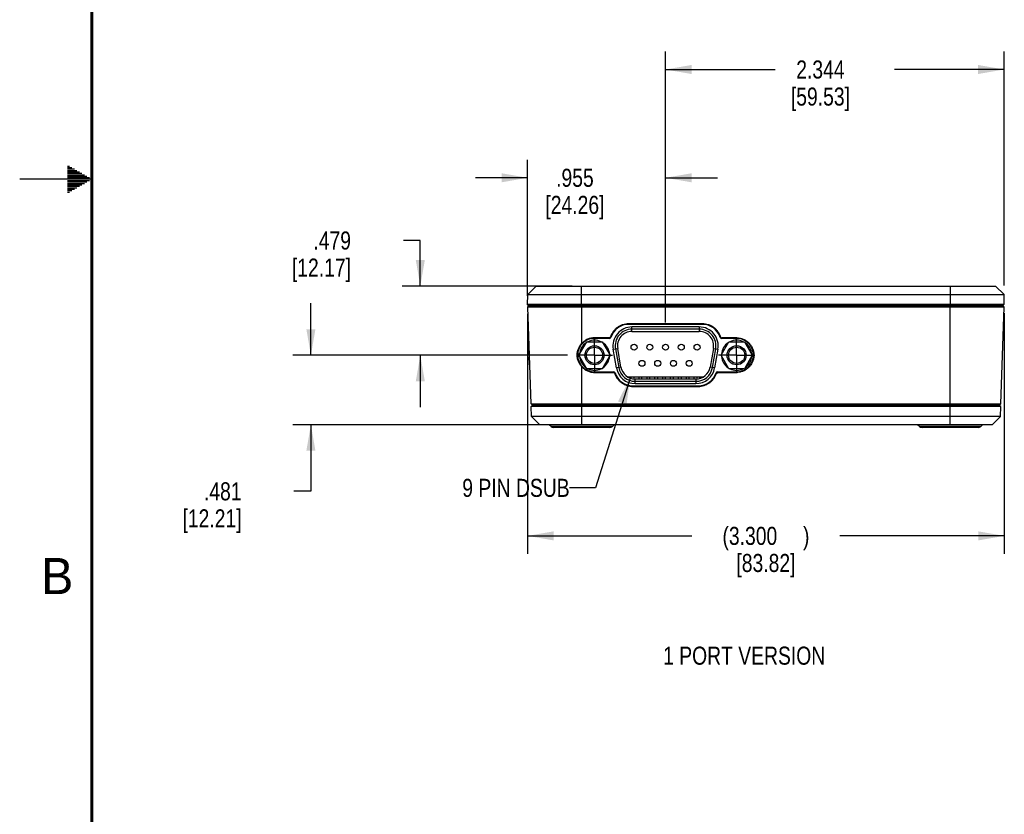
# Model space of a CAD drawing. Header units: inches. Extents: x 0 to 34, y 0 to 22.
# Tile 3 of 41: x 0 to 6.8, y 6.6 to 12.1. Entities that reach past the tile are written whole.
import ezdxf

# ---------------------------------------------------------------- set-up
doc = ezdxf.new("R2010")
doc.units = ezdxf.units.IN
doc.header["$LTSCALE"] = 1.87
doc.header["$MEASUREMENT"] = 0
doc.linetypes.add('CENTER', pattern=[0.6, 0.375, -0.075, 0.075, -0.075])
doc.layers.get('0').update_dxf_attribs({"linetype": 'CONTINUOUS'})
for name, color, linetype in [('DEFAULT_1', 7, 'CENTER'), ('DETAIL', 7, 'CONTINUOUS'), ('DIMENSIONS', 7, 'CONTINUOUS')]:
    doc.layers.add(name, color=color, linetype=linetype)
doc.styles.get("Standard").update_dxf_attribs({"font": 'txt', "width": 0.8})
doc.styles.add('TEXTSTYLE_2', font='txt')
doc.dimstyles.new('DIMSTYLE_1', dxfattribs={"dimtxt": 0.125, "dimasz": 0.18, "dimexe": 0.125, "dimexo": 0.0625, "dimgap": 0.0625, "dimtad": 0, "dimtih": 1, "dimtoh": 1, "dimdec": 3, "dimzin": 4, "dimdsep": 46, "dimtxsty": 'STANDARD', "dimblk": '_FILLED', "dimblk1": '_FILLED', "dimblk2": '_FILLED', "dimcen": 0.09, "dimadec": 0, "dimazin": 0, "dimtp": 0.001, "dimtm": 0.001, "dimtfac": 1, "dimtdec": 3, "dimtofl": 0, "dimtmove": 0, "dimatfit": 3, "dimldrblk": '_FILLED', "dimfxl": 1, "dimtolj": 1, "dimtzin": 4, "dimarcsym": 0})
doc.dimstyles.get("Standard").update_dxf_attribs({"dimtxt": 0.125, "dimasz": 0.18, "dimexe": 0.125, "dimexo": 0.0625, "dimgap": 0.09, "dimtad": 0, "dimtih": 1, "dimtoh": 1, "dimdec": 3, "dimzin": 4, "dimdsep": 46, "dimtxsty": 'STANDARD', "dimblk": '_FILLED', "dimblk1": '_FILLED', "dimblk2": '_FILLED', "dimcen": 0.09, "dimadec": 0, "dimazin": 0, "dimtol": 1, "dimtp": 0.01, "dimtm": 0.01, "dimtfac": 1, "dimtdec": 3, "dimtofl": 0, "dimtmove": 0, "dimatfit": 3, "dimldrblk": '_FILLED', "dimfxl": 1, "dimtolj": 1, "dimtzin": 4, "dimarcsym": 0})

# ---------------------------------------------------------------- blocks, each defined once
blk = doc.blocks.new('_FILLED')
at = {"color": 0, "linetype": 'BYBLOCK'}
blk.add_solid([(0, 0), (-1, 0.174), (-1, -0.174)], dxfattribs=at)
blk = doc.blocks.new('*D14')
at = {"layer": 'DIMENSIONS', "color": 2, "linetype": 'CONTINUOUS'}
for p, q in [((2.7732, 10.5748), (2.6557, 10.5748)), ((2.7732, 10.2591), (2.7732, 10.5748)), ((3.8253, 10.2591), (2.6482, 10.2591)), ((3.7913, 9.78), (2.6482, 9.78)), ((2.7732, 9.78), (2.7732, 9.42))]:
    blk.add_line(p, q, dxfattribs=at)
at = {"layer": 'DIMENSIONS', "color": 2, "linetype": 'CONTINUOUS', "xscale": 0.18, "yscale": 0.18, "zscale": 0.18}
for p, rotation in [((2.7732, 10.2591), 270), ((2.7732, 9.78), 90)]:
    blk.add_blockref('_FILLED', p, dxfattribs=dict(at, rotation=rotation))
at = {"layer": 'DIMENSIONS', "color": 2, "linetype": 'CONTINUOUS', "insert": (2.2932, 10.6373), "char_height": 0.125, "width": 0.7, "attachment_point": 3, "line_spacing_factor": 0.9}
blk.add_mtext('.479\\P[12.17]', dxfattribs=at)
blk = doc.blocks.new('*D15')
at = {"layer": 'DIMENSIONS', "color": 2, "linetype": 'CONTINUOUS'}
for p, q in [((2.0158, 9.78), (2.0158, 10.14)), ((3.7913, 9.78), (1.8908, 9.78)), ((3.8283, 9.2991), (1.8908, 9.2991)), ((2.0158, 9.2991), (2.0158, 8.8378)), ((2.0158, 8.8378), (1.8983, 8.8378))]:
    blk.add_line(p, q, dxfattribs=at)
at = {"layer": 'DIMENSIONS', "color": 2, "linetype": 'CONTINUOUS', "xscale": 0.18, "yscale": 0.18, "zscale": 0.18}
for p, rotation in [((2.0158, 9.78), 270), ((2.0158, 9.2991), 90)]:
    blk.add_blockref('_FILLED', p, dxfattribs=dict(at, rotation=rotation))
at = {"layer": 'DIMENSIONS', "color": 2, "linetype": 'CONTINUOUS', "insert": (1.5358, 8.9003), "char_height": 0.125, "width": 0.7, "attachment_point": 3, "line_spacing_factor": 0.9}
blk.add_mtext('.481\\P[12.21]', dxfattribs=at)
blk = doc.blocks.new('*D16')
at = {"layer": 'DIMENSIONS', "color": 2, "linetype": 'CONTINUOUS'}
for p, q in [((3.5158, 10.1916), (3.5158, 11.1341)), ((4.4708, 10.0071), (4.4708, 11.1341)), ((3.5158, 11.0091), (3.1558, 11.0091)), ((4.4708, 11.0091), (4.8308, 11.0091))]:
    blk.add_line(p, q, dxfattribs=at)
at = {"layer": 'DIMENSIONS', "color": 2, "linetype": 'CONTINUOUS', "xscale": 0.18, "yscale": 0.18, "zscale": 0.18}
blk.add_blockref('_FILLED', (3.5158, 11.0091), dxfattribs=at)
at = {"layer": 'DIMENSIONS', "color": 2, "linetype": 'CONTINUOUS', "xscale": 0.18, "yscale": 0.18, "zscale": 0.18, "rotation": 180}
blk.add_blockref('_FILLED', (4.4708, 11.0091), dxfattribs=at)
at = {"layer": 'DIMENSIONS', "color": 2, "linetype": 'CONTINUOUS', "insert": (3.8433, 11.0716), "char_height": 0.125, "width": 0.7, "attachment_point": 2, "line_spacing_factor": 0.9}
blk.add_mtext('.955\\P[24.26]', dxfattribs=at)
blk = doc.blocks.new('*D17')
at = {"layer": 'DIMENSIONS', "color": 2, "linetype": 'CONTINUOUS'}
for p, q in [((4.4708, 10.0071), (4.4708, 11.8841)), ((6.8145, 10.2628), (6.8145, 11.8841)), ((4.4708, 11.7591), (5.2302, 11.7591)), ((6.8145, 11.7591), (6.0552, 11.7591))]:
    blk.add_line(p, q, dxfattribs=at)
at = {"layer": 'DIMENSIONS', "color": 2, "linetype": 'CONTINUOUS', "xscale": 0.18, "yscale": 0.18, "zscale": 0.18, "rotation": 180}
blk.add_blockref('_FILLED', (4.4708, 11.7591), dxfattribs=at)
at = {"layer": 'DIMENSIONS', "color": 2, "linetype": 'CONTINUOUS', "xscale": 0.18, "yscale": 0.18, "zscale": 0.18}
blk.add_blockref('_FILLED', (6.8145, 11.7591), dxfattribs=at)
at = {"layer": 'DIMENSIONS', "color": 2, "linetype": 'CONTINUOUS', "insert": (5.5427, 11.8216), "char_height": 0.125, "width": 0.7, "attachment_point": 2, "line_spacing_factor": 0.9}
blk.add_mtext('2.344\\P[59.53]', dxfattribs=at)
blk = doc.blocks.new('*D30')
at = {"layer": 'DIMENSIONS', "color": 2, "linetype": 'CONTINUOUS'}
for p, q in [((3.5158, 10.0666), (3.5158, 8.4041)), ((6.8157, 10.0716), (6.8157, 8.4041)), ((3.5158, 8.5291), (4.6532, 8.5291)), ((6.8157, 8.5291), (5.6782, 8.5291))]:
    blk.add_line(p, q, dxfattribs=at)
at = {"layer": 'DIMENSIONS', "color": 2, "linetype": 'CONTINUOUS', "xscale": 0.18, "yscale": 0.18, "zscale": 0.18, "rotation": 180}
blk.add_blockref('_FILLED', (3.5158, 8.5291), dxfattribs=at)
at = {"layer": 'DIMENSIONS', "color": 2, "linetype": 'CONTINUOUS', "xscale": 0.18, "yscale": 0.18, "zscale": 0.18}
blk.add_blockref('_FILLED', (6.8157, 8.5291), dxfattribs=at)
at = {"layer": 'DIMENSIONS', "color": 2, "linetype": 'CONTINUOUS', "insert": (5.1657, 8.5916), "char_height": 0.125, "width": 0.9, "attachment_point": 2, "line_spacing_factor": 0.9}
blk.add_mtext('(3.300{\\Ftxt.shx;\\W1.600000;\\H0.125000; })\\P[83.82]', dxfattribs=at)

msp = doc.modelspace()

# ---------------------------------------------------------------- linework, layer by layer
at = {"color": 2, "linetype": 'CONTINUOUS'}
for p, q in [((0.3303, 11.09), (0.3441, 11.09)), ((0.3303, 11.08), (0.3614, 11.08)), ((0.3303, 11.07), (0.3788, 11.07)), ((0.3303, 11.06), (0.3961, 11.06)), ((0.3303, 11.05), (0.4134, 11.05)), ((0.5, 11), (0, 11)), ((0.3303, 11.04), (0.4307, 11.04)), ((0.3303, 11.03), (0.448, 11.03)), ((0.3303, 11.02), (0.4654, 11.02)), ((0.3303, 11.01), (0.4827, 11.01)), ((0.3303, 10.99), (0.4827, 10.99)), ((0.3303, 10.98), (0.4654, 10.98)), ((0.3303, 10.97), (0.448, 10.97)), ((0.3303, 10.96), (0.4307, 10.96)), ((0.3303, 10.95), (0.4134, 10.95)), ((0.3303, 10.94), (0.3961, 10.94)), ((0.3303, 10.93), (0.3788, 10.93)), ((0.3303, 10.92), (0.3614, 10.92)), ((0.3303, 10.91), (0.3441, 10.91))]:
    msp.add_line(p, q, dxfattribs=at)
at = {"color": 7, "linetype": 'CONTINUOUS'}
for p, q in [((3.5758, 10.2591), (3.517, 10.2003)), ((3.5758, 10.2591), (6.7558, 10.2591)), ((3.8878, 10.1291), (3.8878, 10.2591)), ((6.4438, 10.1291), (6.4438, 10.2591)), ((6.7558, 10.2591), (6.8145, 10.2003)), ((3.5158, 10.1291), (3.517, 10.2003)), ((3.517, 10.2003), (6.8145, 10.2003)), ((6.8157, 10.1341), (6.8145, 10.2003)), ((3.5158, 10.1341), (3.5208, 10.1291)), ((3.5158, 10.1341), (6.8157, 10.1341)), ((3.5158, 10.1291), (3.5257, 10.1232)), ((3.5168, 10.1141), (3.5217, 10.1191)), ((3.5402, 9.4438), (3.5168, 10.1141)), ((6.8147, 10.1141), (3.5168, 10.1141)), ((3.5208, 10.1291), (6.8108, 10.1291)), ((6.8099, 10.1191), (3.5217, 10.1191)), ((3.5263, 10.1291), (3.5263, 10.1191)), ((3.8908, 9.8623), (3.8908, 10.1291)), ((6.4408, 9.2991), (6.4408, 10.1291)), ((6.7913, 9.4438), (6.8147, 10.1141)), ((6.8052, 10.1291), (6.8052, 10.1191)), ((6.8147, 10.1141), (6.8099, 10.1191)), ((6.8157, 10.1341), (6.8108, 10.1291)), ((4.2158, 9.9979), (4.2158, 9.9941)), ((4.7258, 9.9979), (4.2158, 9.9979)), ((4.7258, 9.9941), (4.2158, 9.9941)), ((4.2378, 9.9446), (4.2378, 9.9761)), ((4.7039, 9.9761), (4.2378, 9.9761)), ((4.7039, 9.9603), (4.2378, 9.9603)), ((4.7039, 9.9761), (4.7039, 9.9446)), ((4.7258, 9.9979), (4.7258, 9.9941)), ((3.9788, 9.9009), (3.9788, 9.8971)), ((4.0798, 9.9009), (3.9788, 9.9009)), ((4.0825, 9.8971), (3.9788, 9.8971)), ((4.2378, 9.9446), (4.7039, 9.9446)), ((4.9628, 9.8971), (4.859, 9.8971)), ((4.9628, 9.9009), (4.8617, 9.9009)), ((4.9628, 9.9009), (4.9628, 9.8971)), ((3.871, 9.78), (3.9249, 9.8735)), ((3.9249, 9.8735), (4.0329, 9.8735)), ((4.0329, 9.8735), (4.0869, 9.78)), ((4.1083, 9.8217), (4.1393, 9.8272)), ((4.131, 9.6926), (4.1083, 9.8217)), ((4.1238, 9.8245), (4.1466, 9.6953)), ((4.1621, 9.6981), (4.1393, 9.8272)), ((4.8024, 9.8272), (4.7796, 9.6981)), ((4.7951, 9.6953), (4.8179, 9.8245)), ((4.8024, 9.8272), (4.8334, 9.8217)), ((4.8334, 9.8217), (4.8106, 9.6926)), ((4.8548, 9.78), (4.9088, 9.8735)), ((4.9088, 9.8735), (5.0168, 9.8735)), ((5.0168, 9.8735), (5.0707, 9.78)), ((3.8644, 9.7682), (3.8644, 9.794)), ((3.9249, 9.6865), (3.871, 9.78)), ((3.8754, 9.7877), (3.8747, 9.7877)), ((3.8747, 9.7722), (3.8754, 9.7722)), ((4.0869, 9.78), (4.0329, 9.6865)), ((4.9088, 9.6865), (4.8548, 9.78)), ((4.8593, 9.7877), (4.8586, 9.7877)), ((4.8586, 9.7722), (4.8593, 9.7722)), ((5.0707, 9.78), (5.0168, 9.6865)), ((5.0773, 9.7704), (5.0773, 9.7918)), ((3.8908, 9.2991), (3.8908, 9.6999)), ((4.0329, 9.6865), (3.9249, 9.6865)), ((4.1621, 9.6981), (4.131, 9.6926)), ((4.8106, 9.6926), (4.7796, 9.6981)), ((5.0168, 9.6865), (4.9088, 9.6865)), ((3.9788, 9.6613), (3.9788, 9.6651)), ((3.9788, 9.6651), (4.1115, 9.6651)), ((3.9788, 9.6613), (4.1088, 9.6613)), ((4.2079, 9.6308), (4.7338, 9.6308)), ((4.2301, 9.6207), (4.2327, 9.6308)), ((4.2311, 9.6245), (4.2311, 9.6204)), ((4.2508, 9.6308), (4.2508, 9.6164)), ((4.2605, 9.5839), (4.2605, 9.6154)), ((4.6811, 9.6154), (4.2605, 9.6154)), ((4.2856, 9.6308), (4.2856, 9.6154)), ((4.3053, 9.6308), (4.3053, 9.6154)), ((4.3401, 9.6308), (4.3401, 9.6154)), ((4.3598, 9.6308), (4.3598, 9.6154)), ((4.3947, 9.6308), (4.3947, 9.6154)), ((4.4144, 9.6308), (4.4144, 9.6154)), ((4.4492, 9.6308), (4.4492, 9.6154)), ((4.4689, 9.6308), (4.4689, 9.6154)), ((4.5037, 9.6308), (4.5037, 9.6154)), ((4.5234, 9.6308), (4.5234, 9.6154)), ((4.5582, 9.6308), (4.5582, 9.6154)), ((4.5779, 9.6308), (4.5779, 9.6154)), ((4.6128, 9.6308), (4.6128, 9.6154)), ((4.6325, 9.6308), (4.6325, 9.6154)), ((4.6673, 9.6308), (4.6673, 9.6154)), ((4.6811, 9.6154), (4.6811, 9.5839)), ((4.687, 9.6308), (4.687, 9.616)), ((4.709, 9.6199), (4.709, 9.6308)), ((4.83, 9.6651), (4.9628, 9.6651)), ((4.8327, 9.6613), (4.9628, 9.6613)), ((4.9628, 9.6613), (4.9628, 9.6651)), ((4.2448, 9.5643), (4.2448, 9.5681)), ((4.2448, 9.5681), (4.6968, 9.5681)), ((4.2448, 9.5643), (4.6968, 9.5643)), ((4.2605, 9.5997), (4.6811, 9.5997)), ((4.2605, 9.5839), (4.6811, 9.5839)), ((4.6968, 9.5643), (4.6968, 9.5681)), ((3.5402, 9.4438), (3.5451, 9.4391)), ((3.5402, 9.4438), (6.7913, 9.4438)), ((3.5409, 9.4241), (3.5458, 9.4291)), ((3.5433, 9.3566), (3.5409, 9.4241)), ((6.7906, 9.4241), (3.5409, 9.4241)), ((3.5451, 9.4391), (6.7864, 9.4391)), ((6.7858, 9.4291), (3.5458, 9.4291)), ((3.5508, 9.4291), (3.5508, 9.4391)), ((6.7808, 9.4291), (6.7808, 9.4391)), ((6.7906, 9.4241), (6.7858, 9.4291)), ((6.7913, 9.4438), (6.7864, 9.4391)), ((6.7882, 9.3566), (6.7906, 9.4241)), ((3.6008, 9.2991), (3.5433, 9.3566)), ((6.7882, 9.3566), (3.5433, 9.3566)), ((6.7308, 9.2991), (6.7882, 9.3566)), ((6.7308, 9.2991), (3.6008, 9.2991)), ((3.6784, 9.2864), (3.6658, 9.2991)), ((4.1031, 9.2864), (3.6784, 9.2864)), ((4.0854, 9.2791), (3.6961, 9.2791)), ((4.1031, 9.2864), (4.1158, 9.2991)), ((6.2284, 9.2864), (6.2158, 9.2991)), ((6.6531, 9.2864), (6.2284, 9.2864)), ((6.6354, 9.2791), (6.2461, 9.2791)), ((6.6531, 9.2864), (6.6658, 9.2991))]:
    msp.add_line(p, q, dxfattribs=at)
at = {"color": 40, "linetype": 'CONTINUOUS'}
for p, q in [((3.5168, 10.0597), (3.5168, 9.9937)), ((3.5168, 9.9917), (3.5168, 9.9288)), ((3.5168, 9.9238), (3.5168, 9.7779)), ((3.5168, 9.7695), (3.5168, 9.7137))]:
    msp.add_line(p, q, dxfattribs=at)
at = {"color": 7, "linetype": 'CONTINUOUS', "const_width": 0.02}
msp.add_lwpolyline([(0.5, 21.5), (0.5, 0.5)], dxfattribs=at)
at = {"color": 7, "linetype": 'CONTINUOUS'}
for centre, radius in [((3.9789, 9.78), 0.066), ((3.9789, 9.78), 0.056), ((4.2527, 9.8359), 0.0207), ((4.3618, 9.8359), 0.0207), ((4.4708, 9.8359), 0.0207), ((4.5799, 9.8359), 0.0207), ((4.689, 9.8359), 0.0207), ((4.9628, 9.78), 0.066), ((4.9628, 9.78), 0.056), ((4.3073, 9.7241), 0.0207), ((4.4163, 9.7241), 0.0207), ((4.5254, 9.7241), 0.0207), ((4.6344, 9.7241), 0.0207)]:
    msp.add_circle(centre, radius, dxfattribs=at)
for centre, radius, start, end in [((4.2378, 9.8446), 0.1315, 90, 190), ((4.2378, 9.8446), 0.1157, 90, 190), ((4.7039, 9.8446), 0.1315, 350, 90), ((4.7039, 9.8446), 0.1157, 350, 90), ((3.9789, 9.78), 0.1045, 63.7192, 116.29183), ((4.0798, 9.9108), 0.00998, 270.01469, 340.94777), ((4.4169, 10.1397), 0.4131, 215.32194, 215.9631), ((4.0825, 9.9071), 0.00998, 270.01533, 342.13845), ((4.4047, 10.1492), 0.3973, 217.45643, 218.10594), ((4.2378, 9.8446), 0.1, 90, 190), ((4.7039, 9.8446), 0.1, 350, 90), ((4.5368, 10.1492), 0.3973, 321.89407, 322.54357), ((4.859, 9.9071), 0.00998, 197.86167, 269.98485), ((4.8617, 9.9108), 0.00998, 199.05253, 269.98547), ((4.5246, 10.1397), 0.4131, 324.0369, 324.67806), ((4.9628, 9.78), 0.1045, 63.7192, 116.29183), ((3.9789, 9.78), 0.1045, 123.74615, 175.74689), ((3.9789, 9.78), 0.1045, 3.54697, 56.24789), ((4.9628, 9.78), 0.1045, 123.74615, 175.74689), ((4.9628, 9.78), 0.1045, 3.54697, 56.24789), ((3.9789, 9.78), 0.1045, 184.25311, 236.25385), ((3.9789, 9.78), 0.1045, 303.75211, 356.45303), ((4.9628, 9.78), 0.1045, 184.25311, 236.25385), ((4.9628, 9.78), 0.1045, 303.75211, 356.45303), ((3.9789, 9.78), 0.1045, 243.70817, 296.2808), ((4.2605, 9.7154), 0.1315, 190, 270), ((4.2605, 9.7154), 0.1157, 190, 270), ((4.2605, 9.7154), 0.1, 190, 270), ((4.6811, 9.7154), 0.1, 270, 350), ((4.6811, 9.7154), 0.1157, 270, 350), ((4.6811, 9.7154), 0.1315, 270, 350), ((4.9628, 9.78), 0.1045, 243.70817, 296.2808), ((4.4426, 9.4243), 0.4094, 143.9776, 144.62342), ((4.1088, 9.6513), 0.01, 19.10857, 90.00835), ((4.1115, 9.6551), 0.01, 17.91543, 90.00892), ((4.4319, 9.4137), 0.3955, 141.82084, 142.47223), ((4.83, 9.6551), 0.01, 89.99127, 162.0847), ((4.5096, 9.4137), 0.3955, 37.52777, 38.17916), ((4.8327, 9.6513), 0.01, 89.99179, 160.89167), ((4.4989, 9.4243), 0.4094, 35.37658, 36.0224), ((3.6961, 9.3041), 0.025, 224.99999, 270), ((4.0854, 9.3041), 0.025, 270, 315.00001), ((6.2461, 9.3041), 0.025, 224.99999, 270), ((6.6354, 9.3041), 0.025, 270, 315.00001)]:
    msp.add_arc(centre, radius, start, end, dxfattribs=at)
for centre, major_axis, start_param, end_param in [((4.2158, 9.8641), (0, 0.13), 0, 1.258658), ((4.7258, 9.8641), (0, 0.13), -1.258658, 0), ((3.9788, 9.7811), (0.116, 0), 1.570796, 2.099026), ((4.9628, 9.7811), (0.116, 0), 1.032332, 1.570796), ((3.9788, 9.7811), (0, 0.116), 0.52823, 0.861193), ((4.9628, 9.7811), (0, 0.116), 3.141593, 5.744721), ((3.9788, 9.7811), (0.116, 0), -2.43199, -2.08923), ((3.9788, 9.7811), (0, 0.116), -3.660026, -3.141593), ((4.2448, 9.6981), (0.13, 0), -2.829416, -1.570796), ((4.6968, 9.6981), (0, 0.13), -3.141593, -1.882973)]:
    msp.add_ellipse(centre, major_axis=major_axis, ratio=1, start_param=start_param, end_param=end_param, dxfattribs=at)
for points, knots in [([(4.2158, 9.9979), (4.2089, 9.9979), (4.195, 9.9967), (4.1748, 9.9919), (4.1556, 9.9841), (4.1377, 9.9734), (4.1218, 9.96), (4.1082, 9.9444), (4.0971, 9.9268), (4.0915, 9.9141), (4.0893, 9.9076)], [0, 0, 0, 0, 0.124951, 0.250067, 0.375064, 0.500085, 0.625079, 0.750048, 0.875117, 1, 1, 1, 1]), ([(4.8522, 9.9076), (4.85, 9.9141), (4.8444, 9.9268), (4.8333, 9.9444), (4.8197, 9.96), (4.8038, 9.9734), (4.786, 9.9841), (4.7667, 9.9919), (4.7465, 9.9967), (4.7327, 9.9979), (4.7258, 9.9979)], [0, 0, 0, 0, 0.124883, 0.249952, 0.374921, 0.499915, 0.624936, 0.749933, 0.875049, 1, 1, 1, 1]), ([(3.9788, 9.9009), (3.9705, 9.9009), (3.9541, 9.8991), (3.9304, 9.8914), (3.9088, 9.8793), (3.8963, 9.8684), (3.8908, 9.8623)], [0, 0, 0, 0, 0.250018, 0.500042, 0.750045, 1, 1, 1, 1]), ([(4.9628, 9.9009), (4.9706, 9.9009), (4.9824, 9.8996), (4.9975, 9.8958), (5.0123, 9.8905), (5.0262, 9.8831), (5.0388, 9.8738), (5.0476, 9.8659), (5.0554, 9.8572), (5.0647, 9.8446), (5.0721, 9.8306), (5.0774, 9.8159), (5.0803, 9.8045), (5.0821, 9.7929), (5.0827, 9.7811), (5.0821, 9.7693), (5.0803, 9.7577), (5.0774, 9.7463), (5.0721, 9.7316), (5.0647, 9.7176), (5.0554, 9.705), (5.0476, 9.6963), (5.0388, 9.6884), (5.0262, 9.6791), (5.0123, 9.6717), (4.9975, 9.6664), (4.9824, 9.6626), (4.9706, 9.6613), (4.9628, 9.6613)], [0, 0, 0, 0, 0.062454, 0.093716, 0.124974, 0.187422, 0.218679, 0.249938, 0.281194, 0.312453, 0.374901, 0.406169, 0.437442, 0.468716, 0.5, 0.531284, 0.562558, 0.593831, 0.625099, 0.687547, 0.718806, 0.750062, 0.781321, 0.812578, 0.875026, 0.906284, 0.937546, 1, 1, 1, 1]), ([(3.8908, 9.6999), (3.8857, 9.7054), (3.8767, 9.7173), (3.8667, 9.7373), (3.8605, 9.7588), (3.8583, 9.7811), (3.8605, 9.8034), (3.8668, 9.8249), (3.8767, 9.8449), (3.8857, 9.8568), (3.8908, 9.8623)], [0, 0, 0, 0, 0.125013, 0.250132, 0.3752, 0.500245, 0.625219, 0.750116, 0.875063, 1, 1, 1, 1]), ([(3.8908, 9.8567), (3.8863, 9.8515), (3.8783, 9.8403), (3.8694, 9.8216), (3.864, 9.8017), (3.8622, 9.7811), (3.864, 9.7606), (3.8694, 9.7406), (3.8783, 9.7219), (3.8863, 9.7107), (3.8908, 9.7055)], [0, 0, 0, 0, 0.124945, 0.249867, 0.374727, 0.499701, 0.624758, 0.749823, 0.874959, 1, 1, 1, 1]), ([(3.8908, 9.6999), (3.8963, 9.6938), (3.9088, 9.6829), (3.9304, 9.6708), (3.9541, 9.6631), (3.9705, 9.6613), (3.9788, 9.6613)], [0, 0, 0, 0, 0.249955, 0.499958, 0.749982, 1, 1, 1, 1]), ([(4.1183, 9.6546), (4.1205, 9.6481), (4.1261, 9.6354), (4.1372, 9.6178), (4.1508, 9.6022), (4.1667, 9.5888), (4.1846, 9.5781), (4.2038, 9.5703), (4.224, 9.5655), (4.2379, 9.5643), (4.2448, 9.5643)], [0, 0, 0, 0, 0.124883, 0.249952, 0.374921, 0.499915, 0.624937, 0.749934, 0.875049, 1, 1, 1, 1]), ([(4.6968, 9.5643), (4.7037, 9.5643), (4.7175, 9.5655), (4.7377, 9.5703), (4.757, 9.5781), (4.7748, 9.5888), (4.7907, 9.6022), (4.8043, 9.6178), (4.8154, 9.6354), (4.821, 9.6481), (4.8232, 9.6546)], [0, 0, 0, 0, 0.124951, 0.250066, 0.375063, 0.500085, 0.625079, 0.750048, 0.875117, 1, 1, 1, 1])]:
    msp.add_open_spline(points, degree=3, knots=knots, dxfattribs=at)
at = {"layer": 'DEFAULT_1', "color": 7, "linetype": 'CENTER'}
for p, q in [((3.9789, 9.78), (3.9789, 9.9051)), ((4.9628, 9.78), (4.9628, 9.9051)), ((3.9789, 9.78), (3.8538, 9.78)), ((3.9789, 9.78), (3.9789, 9.6549)), ((3.9789, 9.78), (4.104, 9.78)), ((4.9628, 9.78), (4.8377, 9.78)), ((4.9628, 9.78), (4.9628, 9.6549)), ((4.9628, 9.78), (5.0879, 9.78))]:
    msp.add_line(p, q, dxfattribs=at)

# ---------------------------------------------------------------- texts
at = {"color": 2, "linetype": 'CONTINUOUS', "insert": (0.1484, 8.3757), "char_height": 0.25, "width": 0.25, "attachment_point": 1, "line_spacing_factor": 0.9, "style": 'TEXTSTYLE_2'}
msp.add_mtext('B', dxfattribs=at)
at = {"layer": 'DETAIL', "color": 2, "linetype": 'CONTINUOUS', "char_height": 0.125, "line_spacing_factor": 0.9}
for s, insert, width, attachment_point in [('9 PIN DSUB', (3.8068, 8.9242), 1, 3), ('1 PORT VERSION', (4.4539, 7.762), 1.4, 1)]:
    msp.add_mtext(s, dxfattribs=dict(at, insert=insert, width=width, attachment_point=attachment_point))

# ---------------------------------------------------------------- dimensions: what is measured, and where the dimension line sits
at = {"layer": 'DIMENSIONS', "color": 2, "linetype": 'CONTINUOUS'}
for base, p1, p2, picture, middle in [((6.8145, 11.7591), (4.4708, 9.9446), (6.8145, 10.2003), '*D17', (5.6427, 11.6653)), ((4.4708, 11.0091), (3.5158, 10.1291), (4.4708, 9.9446), '*D16', (3.9933, 10.9153))]:
    dim = msp.add_linear_dim(base=base, p1=p1, p2=p2, dimstyle='DIMSTYLE_1', dxfattribs=at)
    dim.commit()
    dim.dimension.update_dxf_attribs({"geometry": picture, "text_midpoint": middle, "dimtype": 160})
for base, p1, p2, picture, middle in [((2.7732, 9.78), (3.8878, 10.2591), (3.8538, 9.78), '*D14', (2.2432, 10.481)), ((2.0158, 9.2991), (3.8538, 9.78), (3.8908, 9.2991), '*D15', (1.4858, 8.744))]:
    dim = msp.add_linear_dim(base=base, p1=p1, p2=p2, angle=270, dimstyle='DIMSTYLE_1', dxfattribs=at)
    dim.commit()
    dim.dimension.update_dxf_attribs({"geometry": picture, "text_midpoint": middle, "dimtype": 160})
dim = msp.add_linear_dim(base=(6.8157, 8.5291), p1=(3.5158, 10.1291), p2=(6.8157, 10.1341), text='(<>)', dimstyle='DIMSTYLE_1', dxfattribs=at)
dim.commit()
dim.dimension.update_dxf_attribs({"geometry": '*D30', "text_midpoint": (5.1657, 8.4353), "dimtype": 160})

# ---------------------------------------------------------------- leaders
at = {"layer": 'DETAIL', "color": 2, "linetype": 'CONTINUOUS'}
msp.add_leader([(4.2252, 9.6219), (3.9868, 8.8617), (3.8068, 8.8617)], dimstyle='STANDARD', override={"dimtad": 0}, dxfattribs=at)

doc.saveas('drawing.dxf')
